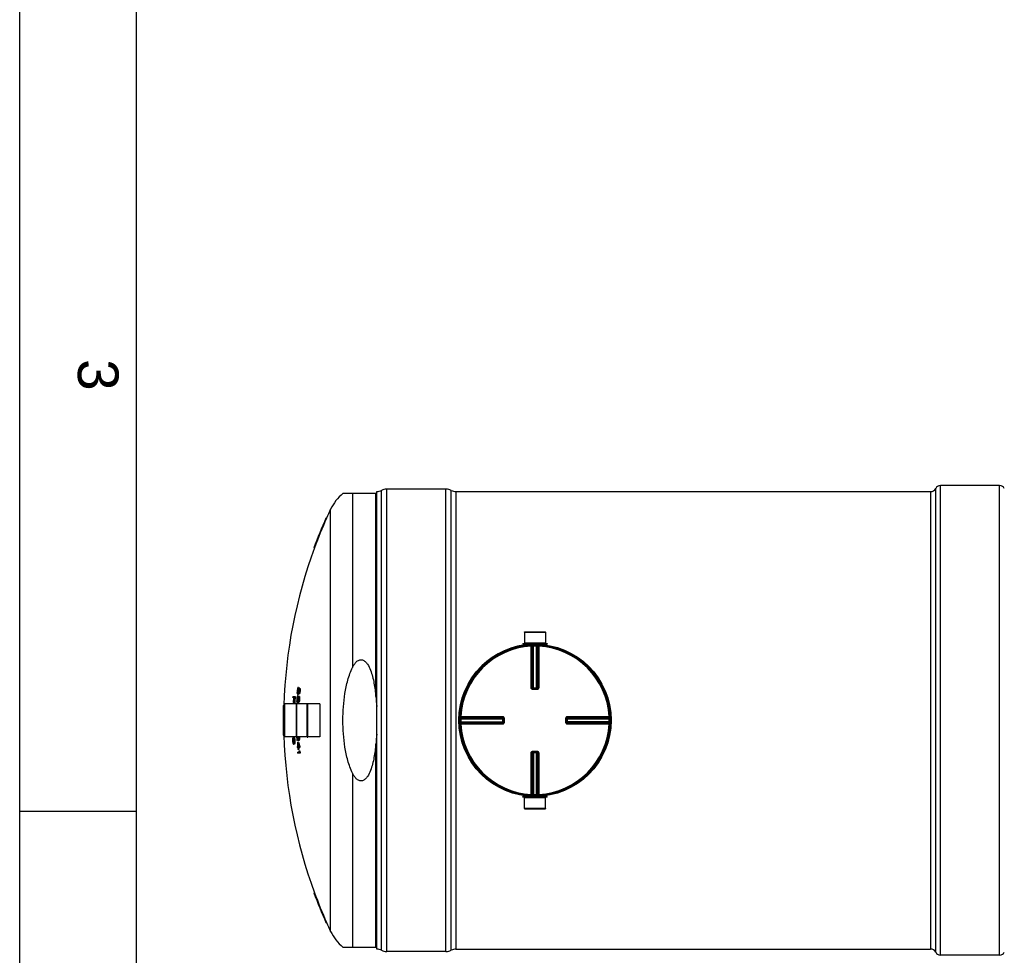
# Model space of a CAD drawing. Header units: millimetres. Extents: x 0 to 420, y 0 to 297.
# Tile 2 of 36: x 0 to 85, y 136 to 217. Entities that reach past the tile are written whole.
import ezdxf

# ---------------------------------------------------------------- set-up
doc = ezdxf.new("R2010")
doc.units = ezdxf.units.MM
doc.header["$LTSCALE"] = 23.1
doc.layers.get('0').update_dxf_attribs({"linetype": 'CONTINUOUS'})
for name, color, linetype in [('01_GLOBAL', 7, 'CONTINUOUS'), ('AXES_REF', 7, 'CONTINUOUS'), ('SURFACES', 7, 'CONTINUOUS')]:
    doc.layers.add(name, color=color, linetype=linetype)
doc.styles.add('TEXTSTYLE_2', font='arial.ttf')

# ---------------------------------------------------------------- blocks, each defined once
blk = doc.blocks.new('MARGEA3_BL0', base_point=(210.000078, 148.5))
at = {"color": 7, "linetype": 'Continuous'}
for p, q in [((0.000078, 0), (0.000078, 297)), ((10.000078, 287.000001), (10.000078, 10.000001)), ((0.000078, 148.500001), (10.000078, 148.500001))]:
    blk.add_line(p, q, dxfattribs=at)
at = {"color": 7, "linetype": 'Continuous', "style": 'TEXTSTYLE_2', "oblique": 0.00001872}
blk.add_text('3', height=3.5, rotation=270, dxfattribs=at).set_placement((5.000078, 187.375001))

msp = doc.modelspace()

# ---------------------------------------------------------------- linework, layer by layer
at = {"color": 7, "linetype": 'Continuous'}
for p, q in [((0, 0), (0, 297)), ((36.651, 176.195), (31.551, 176.195)), ((30.701, 175.821), (27.789, 175.821)), ((30.701, 136.645), (30.701, 175.983)), ((37.501, 175.983), (78.301, 175.983)), ((26.33, 173.696), (26.385, 173.696)), ((25.295, 171.146), (25.349, 171.146)), ((43.404, 163.904), (43.408, 162.969)), ((43.404, 163.904), (45.198, 163.904)), ((45.198, 163.904), (45.193, 162.969)), ((43.255, 162.927), (43.255, 162.859)), ((43.255, 162.927), (45.346, 162.927)), ((43.255, 162.859), (45.346, 162.859)), ((43.408, 162.969), (43.451, 162.927)), ((43.408, 162.969), (45.193, 162.969)), ((43.408, 162.85), (43.408, 162.798)), ((45.193, 162.969), (45.151, 162.927)), ((45.193, 162.85), (45.193, 162.798)), ((45.346, 162.927), (45.346, 162.859)), ((23.471, 158.362), (23.678, 158.362)), ((23.862, 158.641), (23.857, 158.705)), ((23.924, 158.306), (23.871, 158.306)), ((23.934, 158.784), (23.881, 158.784)), ((23.881, 158.784), (23.882, 158.721)), ((23.933, 158.721), (23.882, 158.721)), ((23.882, 158.721), (23.887, 158.673)), ((23.935, 158.322), (23.884, 158.322)), ((23.922, 158.673), (23.887, 158.673)), ((23.96, 158.545), (23.887, 158.545)), ((23.897, 158.976), (23.889, 158.912)), ((23.942, 158.912), (23.889, 158.912)), ((23.941, 158.418), (23.889, 158.418)), ((23.95, 158.976), (23.897, 158.976)), ((23.897, 158.641), (23.908, 158.641)), ((23.924, 158.306), (23.91, 158.258)), ((23.964, 159.023), (23.912, 159.023)), ((23.922, 158.673), (23.933, 158.721)), ((23.976, 159.039), (23.925, 159.039)), ((23.977, 158.577), (23.925, 158.577)), ((23.984, 159.135), (23.931, 159.135)), ((23.933, 158.721), (23.94, 158.784)), ((23.934, 158.784), (23.934, 158.732)), ((23.95, 158.976), (23.942, 158.912)), ((23.956, 158.705), (23.944, 158.641)), ((23.993, 158.641), (23.944, 158.641)), ((23.946, 158.88), (23.954, 158.944)), ((23.964, 159.023), (23.95, 158.976)), ((23.954, 158.944), (23.966, 159.007)), ((24.004, 158.705), (23.956, 158.705)), ((23.962, 158.37), (24.031, 158.37)), ((24.017, 158.784), (23.964, 158.784)), ((23.977, 158.928), (23.97, 158.88)), ((24.023, 158.88), (23.97, 158.88)), ((23.988, 158.976), (23.977, 158.928)), ((24.026, 158.928), (23.977, 158.928)), ((23.984, 158.598), (23.977, 158.577)), ((23.992, 158.624), (23.984, 158.598)), ((24.021, 158.976), (23.988, 158.976)), ((24.043, 158.593), (23.99, 158.593)), ((24.046, 158.354), (23.994, 158.354)), ((23.995, 158.689), (24.004, 158.705)), ((24.01, 158.991), (24.001, 158.991)), ((24.056, 158.609), (24.003, 158.609)), ((24.004, 159.087), (24.073, 159.087)), ((24.004, 158.705), (24.014, 158.736)), ((24.017, 158.784), (24.01, 158.724)), ((24.014, 158.736), (24.021, 158.784)), ((24.026, 158.928), (24.021, 158.976)), ((24.075, 158.657), (24.022, 158.657)), ((24.027, 158.905), (24.023, 158.88)), ((24.027, 158.905), (24.024, 158.888)), ((24.027, 158.88), (24.026, 158.928)), ((24.088, 159.071), (24.035, 159.071)), ((24.091, 158.721), (24.038, 158.721)), ((24.1, 158.8), (24.047, 158.8)), ((24.1, 159.007), (24.048, 159.007)), ((24.048, 159.007), (24.052, 158.944)), ((24.105, 158.944), (24.052, 158.944)), ((24.052, 158.944), (24.052, 158.88)), ((24.105, 158.88), (24.052, 158.88)), ((24.1, 159.007), (24.105, 158.944)), ((24.105, 158.944), (24.105, 158.88)), ((44.142, 159.037), (44.134, 159.037)), ((44.142, 159.037), (44.459, 159.037)), ((44.467, 159.037), (44.459, 159.037)), ((22.664, 157.589), (22.715, 157.589)), ((22.745, 157.725), (22.745, 154.903)), ((23.537, 158.266), (23.466, 158.266)), ((23.584, 157.852), (23.52, 157.852)), ((23.601, 158.266), (23.557, 158.266)), ((23.654, 157.788), (23.581, 157.788)), ((23.79, 154.86), (23.79, 157.767)), ((23.79, 157.767), (23.824, 157.767)), ((23.828, 157.924), (23.823, 157.987)), ((23.824, 154.86), (23.824, 157.767)), ((23.898, 158.067), (23.845, 158.067)), ((23.845, 158.067), (23.846, 158.003)), ((23.897, 158.003), (23.846, 158.003)), ((23.846, 158.003), (23.852, 157.956)), ((23.857, 158.258), (23.851, 158.195)), ((23.903, 158.195), (23.851, 158.195)), ((23.888, 157.956), (23.852, 157.956)), ((23.927, 157.828), (23.855, 157.828)), ((23.91, 158.258), (23.857, 158.258)), ((23.863, 157.924), (23.874, 157.924)), ((23.888, 157.956), (23.897, 158.003)), ((23.944, 157.86), (23.892, 157.86)), ((23.897, 158.003), (23.904, 158.067)), ((23.898, 158.067), (23.899, 158.015)), ((23.91, 158.258), (23.903, 158.195)), ((23.908, 158.163), (23.915, 158.226)), ((23.921, 157.987), (23.91, 157.924)), ((23.959, 157.924), (23.91, 157.924)), ((23.915, 158.226), (23.926, 158.29)), ((23.969, 157.987), (23.921, 157.987)), ((23.981, 158.067), (23.928, 158.067)), ((23.938, 158.211), (23.932, 158.163)), ((23.985, 158.163), (23.932, 158.163)), ((23.949, 158.258), (23.938, 158.211)), ((23.987, 158.211), (23.938, 158.211)), ((23.95, 157.881), (23.944, 157.86)), ((23.981, 158.258), (23.949, 158.258)), ((23.958, 157.907), (23.95, 157.881)), ((24.009, 157.876), (23.957, 157.876)), ((23.96, 157.971), (23.969, 157.987)), ((23.97, 158.274), (23.961, 158.274)), ((23.969, 157.987), (23.979, 158.019)), ((24.022, 157.892), (23.97, 157.892)), ((23.981, 158.067), (23.975, 158.007)), ((23.979, 158.019), (23.985, 158.067)), ((23.987, 158.211), (23.981, 158.258)), ((23.988, 158.188), (23.985, 158.163)), ((23.989, 158.163), (23.987, 158.211)), ((24.041, 157.94), (23.988, 157.94)), ((24.056, 158.003), (24.003, 158.003)), ((24.06, 158.29), (24.007, 158.29)), ((24.007, 158.29), (24.013, 158.226)), ((24.063, 158.083), (24.01, 158.083)), ((24.065, 158.226), (24.013, 158.226)), ((24.013, 158.226), (24.014, 158.163)), ((24.066, 158.163), (24.014, 158.163)), ((24.06, 158.29), (24.065, 158.226)), ((24.065, 158.226), (24.066, 158.163)), ((24.725, 154.86), (24.725, 157.767)), ((24.725, 157.767), (24.759, 157.767)), ((24.759, 154.86), (24.759, 157.767)), ((25.805, 157.725), (25.805, 154.903)), ((22.645, 156.399), (22.715, 156.399)), ((22.645, 156.229), (22.715, 156.229)), ((41.578, 156.481), (41.578, 156.48)), ((41.578, 156.48), (41.578, 156.473)), ((41.578, 156.473), (41.578, 156.155)), ((41.578, 156.155), (41.578, 156.147)), ((41.578, 156.147), (41.578, 156.147)), ((47.024, 156.473), (47.024, 156.48)), ((47.024, 156.155), (47.024, 156.473)), ((47.024, 156.147), (47.024, 156.155)), ((22.664, 155.039), (22.715, 155.039)), ((23.478, 154.68), (23.474, 154.633)), ((23.526, 154.633), (23.474, 154.633)), ((23.474, 154.633), (23.474, 154.553)), ((23.526, 154.553), (23.474, 154.553)), ((23.474, 154.553), (23.48, 154.473)), ((23.53, 154.68), (23.478, 154.68)), ((23.532, 154.473), (23.48, 154.473)), ((23.48, 154.473), (23.489, 154.425)), ((23.541, 154.425), (23.489, 154.425)), ((23.547, 154.744), (23.495, 154.744)), ((23.508, 154.84), (23.59, 154.84)), ((23.563, 154.362), (23.511, 154.362)), ((23.537, 154.76), (23.514, 154.76)), ((23.53, 154.68), (23.526, 154.633)), ((23.526, 154.633), (23.526, 154.553)), ((23.526, 154.553), (23.532, 154.473)), ((23.531, 154.346), (23.554, 154.346)), ((23.532, 154.473), (23.541, 154.425)), ((23.614, 154.266), (23.532, 154.266)), ((23.552, 154.748), (23.547, 154.744)), ((23.607, 154.824), (23.555, 154.824)), ((23.563, 154.362), (23.569, 154.357)), ((23.618, 154.808), (23.565, 154.808)), ((23.63, 154.282), (23.578, 154.282)), ((23.632, 154.776), (23.58, 154.776)), ((23.589, 154.633), (23.58, 154.68)), ((23.639, 154.298), (23.587, 154.298)), ((23.591, 154.425), (23.596, 154.473)), ((23.644, 154.728), (23.592, 154.728)), ((23.651, 154.33), (23.599, 154.33)), ((23.658, 154.648), (23.606, 154.648)), ((23.659, 154.378), (23.607, 154.378)), ((23.665, 154.553), (23.613, 154.553)), ((23.666, 154.457), (23.614, 154.457)), ((23.79, 154.86), (23.824, 154.86)), ((23.893, 154.577), (23.821, 154.577)), ((23.846, 154.067), (23.9, 154.067)), ((23.881, 154.449), (23.957, 154.449)), ((23.924, 154.067), (24, 154.067)), ((23.971, 154.704), (23.934, 154.704)), ((23.952, 154.672), (23.96, 154.672)), ((24.016, 154.577), (23.956, 154.577)), ((23.971, 154.704), (23.977, 154.752)), ((23.974, 154.751), (23.976, 154.745)), ((24.032, 154.593), (23.979, 154.593)), ((23.999, 154.72), (23.993, 154.656)), ((24.046, 154.656), (23.993, 154.656)), ((23.996, 154.894), (23.997, 154.88)), ((23.996, 154.894), (23.997, 154.88)), ((24.05, 154.88), (23.997, 154.88)), ((24.052, 154.72), (23.999, 154.72)), ((24.052, 154.816), (24, 154.816)), ((24.086, 154.067), (24.033, 154.067)), ((24.052, 154.72), (24.046, 154.656)), ((24.049, 154.894), (24.05, 154.88)), ((24.049, 154.894), (24.05, 154.88)), ((24.725, 154.86), (24.759, 154.86)), ((23.905, 153.971), (23.851, 153.971)), ((23.874, 153.589), (24.029, 153.589)), ((24.121, 153.493), (23.881, 153.493)), ((23.991, 153.812), (23.915, 153.812)), ((24.091, 153.971), (23.929, 153.971)), ((23.994, 153.684), (24.08, 153.684)), ((24.115, 153.589), (24.062, 153.589)), ((44.134, 153.591), (44.142, 153.591)), ((44.459, 153.591), (44.142, 153.591)), ((44.459, 153.591), (44.467, 153.591)), ((43.255, 149.701), (43.255, 149.769)), ((45.346, 149.769), (43.255, 149.769)), ((45.346, 149.701), (43.255, 149.701)), ((43.404, 148.723), (43.408, 149.658)), ((43.408, 149.777), (43.408, 149.83)), ((43.408, 149.658), (43.451, 149.701)), ((45.193, 149.658), (43.408, 149.658)), ((45.193, 149.658), (45.151, 149.701)), ((45.193, 149.777), (45.193, 149.83)), ((45.198, 148.723), (45.193, 149.658)), ((45.346, 149.701), (45.346, 149.769)), ((45.198, 148.723), (43.404, 148.723)), ((25.295, 141.481), (25.349, 141.481)), ((26.33, 138.931), (26.385, 138.931)), ((27.789, 136.806), (30.701, 136.806)), ((36.651, 136.432), (31.551, 136.432)), ((37.501, 136.645), (78.301, 136.645))]:
    msp.add_line(p, q, dxfattribs=at)
at = {"color": 9, "linetype": 'Continuous'}
for p, q in [((31.101, 136.545), (31.101, 176.083)), ((31.551, 136.432), (31.551, 176.195)), ((36.651, 136.432), (36.651, 176.195)), ((37.101, 136.545), (37.101, 176.083)), ((28.617, 175.821), (28.617, 160.862)), ((30.614, 158.363), (30.614, 175.821)), ((37.501, 175.983), (37.501, 136.645)), ((43.408, 162.85), (43.973, 162.85)), ((43.966, 162.765), (43.971, 162.683)), ((43.971, 159.123), (43.971, 162.683)), ((44.055, 159.122), (44.055, 162.681)), ((44.079, 162.682), (44.079, 159.12)), ((44.161, 162.772), (44.163, 162.69)), ((44.163, 159.037), (44.163, 162.69)), ((44.44, 162.772), (44.438, 162.69)), ((44.438, 159.037), (44.438, 162.69)), ((44.523, 159.12), (44.523, 162.682)), ((44.546, 162.681), (44.546, 159.122)), ((44.628, 162.85), (45.193, 162.85)), ((44.635, 162.765), (44.631, 162.683)), ((44.631, 162.683), (44.631, 159.123)), ((44.055, 159.122), (44.079, 159.12)), ((44.142, 158.953), (44.142, 159.037)), ((44.301, 158.953), (44.142, 158.953)), ((44.163, 159.119), (44.438, 159.119)), ((44.46, 158.953), (44.301, 158.953)), ((44.46, 158.953), (44.459, 159.037)), ((44.523, 159.12), (44.546, 159.122)), ((22.753, 157.733), (22.753, 154.894)), ((25.796, 157.733), (25.796, 154.894)), ((37.849, 156.648), (37.932, 156.644)), ((37.932, 156.644), (41.492, 156.644)), ((37.932, 156.644), (38.077, 156.644)), ((47.11, 156.644), (50.669, 156.644)), ((50.752, 156.648), (50.669, 156.644)), ((37.842, 156.453), (37.925, 156.451)), ((37.842, 156.175), (37.925, 156.176)), ((37.849, 155.98), (37.932, 155.984)), ((37.925, 156.451), (41.578, 156.451)), ((37.925, 156.176), (41.578, 156.176)), ((41.492, 155.984), (37.932, 155.984)), ((37.933, 156.536), (41.495, 156.536)), ((41.495, 156.092), (37.933, 156.092)), ((37.934, 156.56), (41.493, 156.56)), ((41.493, 156.068), (37.934, 156.068)), ((40.378, 155.984), (40.286, 155.984)), ((40.749, 155.984), (40.561, 155.984)), ((41.495, 156.536), (41.493, 156.56)), ((41.493, 156.068), (41.495, 156.092)), ((41.496, 156.451), (41.496, 156.176)), ((41.662, 156.473), (41.578, 156.473)), ((41.662, 156.155), (41.578, 156.155)), ((41.662, 156.473), (41.662, 156.155)), ((46.94, 156.473), (47.024, 156.473)), ((46.94, 156.155), (46.94, 156.473)), ((46.94, 156.155), (47.024, 156.155)), ((47.024, 156.451), (50.676, 156.451)), ((50.676, 156.176), (47.024, 156.176)), ((47.106, 156.176), (47.106, 156.451)), ((47.109, 156.56), (47.107, 156.536)), ((47.107, 156.536), (50.669, 156.536)), ((47.107, 156.092), (47.109, 156.068)), ((50.669, 156.092), (47.107, 156.092)), ((47.109, 156.56), (50.667, 156.56)), ((50.667, 156.068), (47.109, 156.068)), ((50.669, 155.984), (47.11, 155.984)), ((50.752, 155.98), (50.669, 155.984)), ((50.759, 156.453), (50.676, 156.451)), ((50.759, 156.175), (50.676, 156.176)), ((30.614, 136.806), (30.614, 154.265)), ((43.971, 149.945), (43.971, 153.505)), ((44.079, 153.508), (44.055, 153.506)), ((44.055, 149.947), (44.055, 153.506)), ((44.079, 153.508), (44.079, 149.946)), ((44.142, 153.675), (44.142, 153.591)), ((44.142, 153.675), (44.301, 153.675)), ((44.163, 153.591), (44.163, 149.938)), ((44.438, 153.509), (44.163, 153.509)), ((44.301, 153.675), (44.46, 153.675)), ((44.438, 149.938), (44.438, 153.591)), ((44.46, 153.675), (44.459, 153.591)), ((44.523, 149.946), (44.523, 153.508)), ((44.546, 153.506), (44.523, 153.508)), ((44.546, 153.506), (44.546, 149.947)), ((44.631, 153.505), (44.631, 149.945)), ((28.617, 151.766), (28.617, 136.806)), ((43.966, 149.863), (43.971, 149.945)), ((44.161, 149.855), (44.163, 149.938)), ((44.44, 149.855), (44.438, 149.938)), ((44.635, 149.863), (44.631, 149.945)), ((43.973, 149.777), (43.408, 149.777)), ((45.193, 149.777), (44.628, 149.777))]:
    msp.add_line(p, q, dxfattribs=at)
for points in [[(38.488, 156.644), (38.618, 156.644), (38.744, 156.644), (38.866, 156.644), (38.984, 156.644), (39.1, 156.644), (39.211, 156.644), (39.319, 156.644), (39.425, 156.644), (39.528, 156.644), (39.628, 156.644), (39.727, 156.644), (39.823, 156.644), (39.918, 156.644), (40.012, 156.644)], [(40.655, 156.644), (40.75, 156.644), (40.847, 156.644)], [(40.946, 156.644), (41.047, 156.644), (41.153, 156.644), (41.262, 156.644), (41.375, 156.644), (41.492, 156.644)], [(39.917, 155.984), (39.822, 155.984), (39.726, 155.984), (39.628, 155.984), (39.527, 155.984), (39.424, 155.984), (39.319, 155.984), (39.211, 155.984), (39.099, 155.984), (38.984, 155.984), (38.865, 155.984), (38.743, 155.984), (38.617, 155.984), (38.488, 155.984), (38.355, 155.984), (38.218, 155.984), (38.077, 155.984)], [(40.195, 155.984), (40.103, 155.984), (40.011, 155.984)], [(41.492, 155.984), (41.375, 155.984), (41.262, 155.984), (41.152, 155.984), (41.047, 155.984), (40.945, 155.984), (40.846, 155.984), (40.749, 155.984)]]:
    msp.add_lwpolyline(points, dxfattribs=at)
at = {"color": 7, "linetype": 'Continuous'}
msp.add_circle((44.301, 156.314), 6.46, dxfattribs=at)
for centre, radius, start, end in [((30.701, 176.833), 0.85, 270, 298.07249), ((31.551, 175.239), 0.956, 90, 118.07249), ((36.651, 175.239), 0.956, 61.92751, 90), ((37.501, 176.833), 0.85, 241.92751, 270), ((65.491, 156.314), 42.846, 156.06512, 159.746), ((65.491, 156.314), 42.795, 156.03481, 159.72081), ((44.301, 156.314), 6.545, 97.83747, 181.25868), ((43.4, 162.85), 0.0085, 0, 90), ((45.202, 162.85), 0.0085, 90, 180), ((65.491, 156.314), 42.07, 177.20974, 177.34012), ((65.491, 156.314), 41.915, 177.19942, 177.98441), ((65.491, 156.314), 41.863, 177.19593, 177.98189), ((54.422, 152.41), 31.144, 168.99789, 169.1472), ((36.106, 152.803), 13.455, 155.40775, 155.63147), ((63.824, 158.338), 39.968, 179.36004, 179.47428), ((45.088, 152.095), 22.108, 163.68181, 163.81089), ((65.491, 156.314), 41.706, 176.42881, 176.6043), ((44.602, 162.502), 21.096, 190.54497, 190.72113), ((63.844, 154.491), 40.222, 173.57539, 173.68961), ((29.988, 153.519), 7.767, 141.80518, 141.95461), ((28.461, 153.683), 6.582, 134.00447, 134.2038), ((33.111, 162.577), 10.066, 203.41495, 203.61281), ((54.487, 152.589), 31.275, 168.03863, 168.18782), ((65.491, 156.314), 41.683, 176.42683, 176.60241), ((65.491, 156.314), 41.656, 177.10514, 177.23683), ((37.143, 162.785), 13.88, 197.23332, 197.37114), ((36.253, 153.253), 13.662, 154.57421, 154.79603), ((45.208, 152.415), 22.298, 162.76093, 162.88952), ((33.812, 153.11), 11.298, 151.0631, 151.24764), ((37.851, 152.693), 15.158, 156.76434, 156.8954), ((30.115, 154.057), 7.946, 141.17274, 141.3201), ((28.574, 154.243), 6.745, 133.50265, 133.69897), ((30.036, 153.517), 7.765, 141.78821, 141.91952), ((65.491, 156.314), 41.656, 176.11694, 176.24876), ((45.201, 152.116), 22.236, 162.93695, 163.10871), ((45.171, 151.951), 22.171, 163.21473, 163.38673), ((65.491, 156.314), 41.631, 176.42233, 176.59813), ((65.491, 156.314), 41.603, 177.10149, 177.22816), ((65.491, 156.314), 41.624, 176.46573, 176.5976), ((28.654, 153.366), 6.86, 133.15781, 133.35206), ((63.847, 154.4), 40.122, 173.72623, 173.8407), ((33.857, 153.108), 11.292, 151.03238, 151.21708), ((30.163, 154.055), 7.944, 141.15527, 141.28476), ((65.491, 156.314), 41.6, 176.4637, 176.59564), ((45.294, 152.269), 22.367, 162.29599, 162.46733), ((65.491, 156.314), 41.603, 176.11203, 176.23883), ((28.341, 162.62), 6.09, 224.2524, 224.46209), ((28.768, 153.919), 7.029, 132.67008, 132.8614), ((30.307, 153.763), 8.191, 140.33515, 140.47982), ((65.491, 156.314), 41.564, 176.7247, 176.85673), ((30.298, 153.402), 8.169, 140.40229, 140.5472), ((44.757, 162.683), 21.21, 191.77629, 191.95227), ((39.976, 152.246), 17.194, 158.10716, 158.27876), ((29.719, 163.003), 6.978, 215.09396, 215.25406), ((65.491, 156.314), 41.548, 176.45922, 176.59133), ((28.315, 163.201), 5.947, 223.76899, 223.98198), ((65.491, 156.314), 41.543, 176.45885, 176.59098), ((50.751, 151.954), 27.556, 165.78616, 165.92286), ((28.393, 162.625), 6.093, 224.28874, 224.49846), ((44.709, 163.028), 21.049, 190.83467, 191.0114), ((63.851, 154.336), 40.053, 173.60124, 173.71594), ((30.348, 153.397), 8.17, 140.36654, 140.51151), ((44.784, 162.683), 21.185, 191.79084, 191.96702), ((65.491, 156.314), 41.519, 176.45674, 176.56691), ((40.012, 152.244), 17.179, 158.08194, 158.25373), ((28.367, 163.206), 5.95, 223.80538, 224.01841), ((50.771, 151.954), 27.525, 165.7688, 165.90566), ((44.736, 163.028), 21.024, 190.84813, 191.02508), ((63.853, 154.336), 40.003, 173.59316, 173.708), ((65.491, 156.314), 41.466, 176.45223, 176.56255), ((65.491, 156.314), 42.846, 178.29475, 179.88633), ((65.491, 156.314), 42.795, 178.29272, 179.8862), ((22.753, 157.725), 0.0085, 90, 180), ((65.491, 156.314), 41.999, 177.33564, 177.90142), ((65.491, 156.314), 41.979, 177.33438, 177.90043), ((65.491, 156.314), 41.936, 177.33159, 177.98539), ((65.491, 156.314), 41.706, 177.41552, 177.59085), ((63.822, 158.309), 40.001, 180.34671, 180.46085), ((63.837, 154.463), 40.183, 174.5574, 174.67153), ((44.652, 162.155), 21.25, 191.48687, 191.66233), ((33.176, 162.06), 10.237, 204.22419, 204.41997), ((65.491, 156.314), 41.683, 177.41409, 177.58951), ((37.209, 162.325), 14.054, 198.11578, 198.25257), ((37.712, 152.263), 14.95, 157.62099, 157.75303), ((33.676, 152.623), 11.098, 151.84467, 152.03116), ((45.086, 151.795), 22.045, 163.85765, 164.03007), ((65.491, 156.314), 41.631, 177.41083, 177.58647), ((65.491, 156.314), 41.624, 177.45435, 177.5861), ((63.84, 154.372), 40.082, 174.7103, 174.82468), ((33.721, 152.621), 11.092, 151.81454, 152.00119), ((65.491, 156.314), 41.6, 177.45288, 177.58471), ((30.179, 153.231), 8.005, 140.95416, 141.10088), ((65.491, 156.314), 41.564, 177.71452, 177.84644), ((30.176, 152.869), 7.984, 141.01803, 141.165), ((29.762, 162.44), 7.135, 215.72547, 215.88327), ((39.838, 151.849), 16.98, 158.98123, 159.15397), ((65.491, 156.314), 41.548, 177.44966, 177.58165), ((65.491, 156.314), 41.543, 177.44939, 177.5814), ((50.662, 151.717), 27.39, 166.7324, 166.86937), ((63.844, 154.309), 40.012, 174.58699, 174.7016), ((30.226, 152.865), 7.985, 140.98249, 141.12952), ((65.491, 156.314), 41.519, 177.44787, 177.55795), ((39.874, 151.848), 16.964, 158.95687, 159.12979), ((50.682, 151.717), 27.358, 166.71613, 166.85327), ((63.846, 154.309), 39.961, 174.58015, 174.69491), ((65.491, 156.314), 41.466, 177.44463, 177.55484), ((25.796, 157.725), 0.0085, 0, 90), ((65.491, 156.314), 42.846, 180.11367, 181.70525), ((65.491, 156.314), 42.827, 179.88628, 180.11372), ((65.491, 156.314), 42.795, 180.1138, 181.70728), ((65.491, 156.314), 42.776, 179.88615, 180.11385), ((44.301, 156.314), 6.545, 358.74132, 1.25868), ((22.753, 154.903), 0.0085, 180, 270), ((54.071, 152.231), 30.709, 175.33661, 175.48577), ((64.308, 154.922), 40.851, 180.38302, 180.51714), ((64.314, 157.608), 40.97, 184.27602, 184.41014), ((44.31, 151.37), 21.115, 170.71644, 170.84788), ((54.241, 159.467), 31.181, 189.2453, 189.39369), ((32.454, 151.511), 9.558, 159.819, 160.02245), ((36.64, 151.234), 13.606, 165.04867, 165.32636), ((44.663, 159.568), 21.812, 193.76628, 193.89563), ((28.688, 151.845), 5.989, 150.17383, 150.34943), ((37.077, 159.124), 14.378, 199.07432, 199.34335), ((32.891, 158.537), 10.299, 204.11082, 204.30525), ((26.449, 151.929), 4.138, 135.29286, 135.60256), ((26.038, 151.743), 3.934, 129.91125, 130.2717), ((29.058, 157.927), 6.635, 213.16162, 213.32619), ((26.257, 157.835), 4.428, 231.66577, 231.9995), ((26.71, 157.681), 4.665, 226.76657, 227.05311), ((36.678, 151.233), 13.592, 165.03096, 165.30896), ((26.337, 158.364), 4.564, 232.15026, 232.47755), ((26.776, 158.332), 4.763, 227.16653, 227.44929), ((37.115, 159.125), 14.365, 199.09627, 199.36557), ((26.148, 151.224), 4.059, 129.3725, 129.72584), ((29.166, 158.571), 6.748, 213.73621, 213.89909), ((37.169, 159.557), 14.437, 199.47406, 199.74263), ((26.558, 151.284), 4.227, 134.82999, 135.13559), ((33.018, 159.155), 10.404, 204.69982, 204.89319), ((36.742, 150.81), 13.638, 164.62785, 164.90542), ((28.83, 151.214), 6.083, 149.53429, 149.7083), ((44.74, 160.074), 21.813, 194.05602, 194.18552), ((32.603, 150.907), 9.633, 159.18469, 159.38738), ((63.824, 157.97), 40.373, 184.74181, 184.8553), ((26.828, 158.337), 4.766, 227.20201, 227.48477), ((54.286, 159.848), 31.117, 189.46983, 189.61862), ((63.813, 154.518), 40.217, 179.94998, 180.06351), ((44.396, 150.869), 21.083, 170.42072, 170.55247), ((64.319, 157.734), 40.83, 184.33431, 184.4689), ((29.215, 158.574), 6.747, 213.76911, 213.93209), ((54.117, 151.852), 30.614, 175.11899, 175.26865), ((64.312, 154.795), 40.7, 180.34091, 180.47553), ((26.609, 151.281), 4.229, 134.79433, 135.09996), ((33.061, 159.157), 10.397, 204.72689, 204.92043), ((28.878, 151.212), 6.081, 149.5031, 149.67723), ((44.768, 160.074), 21.789, 194.07284, 194.20249), ((32.646, 150.906), 9.625, 159.16097, 159.36386), ((54.3, 159.848), 31.08, 189.48142, 189.63039), ((44.423, 150.869), 21.058, 170.40899, 170.5409), ((64.32, 157.734), 40.779, 184.3397, 184.47445), ((54.131, 151.852), 30.577, 175.11293, 175.26278), ((64.314, 154.795), 40.649, 180.34134, 180.47613), ((65.491, 156.314), 41.706, 181.99723, 182.38724), ((65.491, 156.314), 41.687, 181.9512, 182.38834), ((65.491, 156.314), 41.706, 183.08868, 183.22025), ((47.556, 160.826), 24.43, 194.05062, 194.70402), ((65.491, 156.314), 41.652, 182.56591, 183.09271), ((47.288, 160.89), 24.159, 194.36915, 194.83524), ((65.491, 156.314), 41.634, 182.11108, 182.39135), ((42.964, 160.645), 20.041, 198.00877, 199.16247), ((43.077, 160.586), 20.159, 198.05441, 198.86623), ((65.491, 156.314), 41.628, 182.72108, 183.09447), ((37.809, 160.437), 15.051, 202.71746, 202.84907), ((33.811, 160.09), 11.25, 208.60229, 208.78735), ((47.305, 160.888), 24.124, 194.38651, 194.73769), ((28.63, 159.54), 6.817, 226.5224, 226.71742), ((42.996, 160.646), 20.021, 198.03008, 199.18509), ((37.376, 150.054), 14.189, 160.86979, 161.00597), ((28.356, 150.265), 6.155, 135.32472, 135.53297), ((65.491, 156.314), 41.576, 182.98204, 183.09838), ((65.491, 156.314), 41.539, 181.95832, 182.04484), ((63.829, 154.196), 39.856, 179.08539, 179.19996), ((44.782, 150.098), 21.283, 167.63111, 167.80675), ((65.491, 156.314), 41.519, 181.97984, 182.06787), ((64.323, 154.521), 40.324, 179.58138, 179.71726), ((28.408, 150.26), 6.158, 135.28837, 135.49666), ((44.81, 150.097), 21.258, 167.61588, 167.79173), ((65.491, 156.314), 41.519, 183.10265, 183.23481), ((65.491, 156.314), 41.466, 181.98235, 182.07049), ((64.324, 154.521), 40.273, 179.58085, 179.7169), ((65.491, 156.314), 41.466, 183.10659, 183.23892), ((25.796, 154.903), 0.0085, 270, 360), ((65.491, 156.314), 41.706, 183.7467, 183.87837), ((65.491, 156.314), 41.652, 183.22445, 183.44406), ((65.491, 156.314), 41.628, 183.22629, 183.44602), ((65.491, 156.314), 41.576, 183.23037, 183.45038), ((42.412, 160.319), 19.577, 199.80982, 200.10758), ((42.457, 160.397), 19.615, 200.01371, 200.31127), ((65.491, 156.314), 41.519, 183.76365, 183.89591), ((42.49, 160.398), 19.596, 200.03715, 200.33504), ((65.491, 156.314), 41.466, 183.76843, 183.90086), ((43.4, 149.777), 0.0085, 270, 360), ((45.202, 149.777), 0.0085, 180, 270), ((65.491, 156.314), 42.846, 200.254, 203.93488), ((65.491, 156.314), 42.795, 200.27919, 203.96519), ((30.701, 135.795), 0.85, 61.92751, 90), ((31.551, 137.389), 0.956, 241.92751, 270), ((36.651, 137.389), 0.956, 270, 298.07249), ((37.501, 135.795), 0.85, 90, 118.07249)]:
    msp.add_arc(centre, radius, start, end, dxfattribs=at)
at = {"color": 9, "linetype": 'Continuous'}
for centre, radius, start, end in [((44.301, 156.314), 6.377, 92.96745, 177.03255), ((44.385, 156.316), 6.373, 92.75322, 92.96811), ((44.301, 156.318), 6.373, 88.76403, 91.23597), ((44.216, 156.316), 6.373, 87.03189, 87.24678), ((44.301, 156.314), 6.377, 2.96745, 87.03255), ((44.142, 159.125), 0.0884, 253.23112, 258.82655), ((44.142, 159.127), 0.0907, 258.82476, 265.06877), ((44.163, 166.244), 7.125, 269.8492, 269.99939), ((44.438, 166.244), 7.125, 270.0006, 270.14843), ((44.437, 159.122), 0.0873, 285.34076, 292.57898), ((44.437, 159.122), 0.0872, 292.5652, 299.81393), ((44.297, 156.314), 6.374, 178.76416, 181.23584), ((44.301, 156.314), 6.377, 182.96745, 267.03255), ((44.3, 156.23), 6.375, 177.03191, 177.24676), ((44.3, 156.398), 6.375, 182.75324, 182.96809), ((34.371, 156.451), 7.125, 0.00061, 0.1508), ((34.371, 156.177), 7.125, 359.85157, 359.9994), ((41.493, 156.178), 0.0872, 330.18606, 337.4348), ((41.493, 156.178), 0.0873, 337.42102, 344.65924), ((41.487, 156.156), 0.0905, 345.04344, 349.82869), ((41.494, 156.177), 0.0857, 344.66589, 348.01548), ((41.49, 156.156), 0.0885, 349.8255, 354.46856), ((44.301, 156.314), 6.377, 272.96745, 357.03255), ((47.114, 156.473), 0.0907, 168.82476, 175.06877), ((47.112, 156.473), 0.0884, 163.23112, 168.82655), ((47.109, 156.45), 0.0873, 157.42102, 164.65924), ((47.109, 156.45), 0.0872, 150.18606, 157.4348), ((54.231, 156.451), 7.125, 179.85157, 179.9994), ((54.231, 156.177), 7.125, 180.00061, 180.1508), ((44.301, 156.23), 6.375, 2.75324, 2.96809), ((44.301, 156.398), 6.375, 357.03191, 357.24676), ((44.304, 156.314), 6.374, 358.76416, 1.23584), ((44.165, 153.506), 0.0872, 112.5652, 119.81393), ((44.165, 153.506), 0.0873, 105.34076, 112.57898), ((44.163, 146.384), 7.125, 90.0006, 90.14843), ((44.438, 146.384), 7.125, 89.8492, 89.99939), ((44.459, 153.5), 0.0907, 78.82476, 85.06877), ((44.46, 153.503), 0.0884, 73.23112, 78.82655), ((44.385, 156.312), 6.373, 267.03189, 267.24678), ((44.301, 156.31), 6.373, 268.76403, 271.23597), ((44.216, 156.312), 6.373, 272.75322, 272.96811)]:
    msp.add_arc(centre, radius, start, end, dxfattribs=at)
for points in [[(43.966, 162.765), (44.007, 162.767), (44.055, 162.722), (44.055, 162.681)], [(43.991, 162.767), (44.031, 162.768), (44.079, 162.723), (44.079, 162.682)], [(44.611, 162.767), (44.57, 162.768), (44.523, 162.723), (44.523, 162.682)], [(44.635, 162.765), (44.594, 162.767), (44.546, 162.722), (44.546, 162.681)], [(44.116, 159.041), (44.084, 159.05), (44.055, 159.088), (44.055, 159.122)], [(44.079, 159.12), (44.079, 159.084), (44.111, 159.044), (44.146, 159.037)], [(44.546, 159.122), (44.546, 159.083), (44.506, 159.041), (44.467, 159.037)], [(44.48, 159.046), (44.505, 159.06), (44.523, 159.092), (44.523, 159.12)], [(37.848, 156.624), (37.846, 156.583), (37.892, 156.536), (37.933, 156.536)], [(37.849, 156.648), (37.847, 156.608), (37.893, 156.56), (37.934, 156.56)], [(50.752, 156.648), (50.754, 156.608), (50.708, 156.56), (50.667, 156.56)], [(50.753, 156.624), (50.755, 156.583), (50.709, 156.536), (50.669, 156.536)], [(37.848, 156.004), (37.846, 156.044), (37.892, 156.092), (37.933, 156.092)], [(37.849, 155.98), (37.847, 156.02), (37.893, 156.068), (37.934, 156.068)], [(41.493, 156.56), (41.531, 156.56), (41.574, 156.519), (41.578, 156.481)], [(41.575, 156.133), (41.566, 156.099), (41.528, 156.068), (41.493, 156.068)], [(41.495, 156.536), (41.531, 156.536), (41.571, 156.503), (41.578, 156.468)], [(41.568, 156.134), (41.554, 156.11), (41.523, 156.092), (41.495, 156.092)], [(47.107, 156.092), (47.071, 156.092), (47.031, 156.125), (47.024, 156.16)], [(47.109, 156.068), (47.07, 156.068), (47.028, 156.109), (47.024, 156.147)], [(47.027, 156.499), (47.037, 156.531), (47.075, 156.56), (47.109, 156.56)], [(47.033, 156.494), (47.047, 156.518), (47.078, 156.536), (47.107, 156.536)], [(50.752, 155.98), (50.754, 156.02), (50.708, 156.068), (50.667, 156.068)], [(50.753, 156.004), (50.755, 156.044), (50.709, 156.092), (50.669, 156.092)], [(44.055, 153.506), (44.055, 153.545), (44.096, 153.587), (44.134, 153.591)], [(44.121, 153.582), (44.097, 153.568), (44.079, 153.536), (44.079, 153.508)], [(44.523, 153.508), (44.523, 153.544), (44.49, 153.584), (44.455, 153.591)], [(44.485, 153.587), (44.518, 153.578), (44.546, 153.54), (44.546, 153.506)], [(43.966, 149.863), (44.007, 149.861), (44.055, 149.906), (44.055, 149.947)], [(43.991, 149.861), (44.031, 149.859), (44.079, 149.905), (44.079, 149.946)], [(44.611, 149.861), (44.57, 149.859), (44.523, 149.905), (44.523, 149.946)], [(44.635, 149.863), (44.594, 149.861), (44.546, 149.906), (44.546, 149.947)]]:
    msp.add_open_spline(points, degree=3, dxfattribs=at)
for points, knots in [([(44.055, 162.681), (44.052, 162.681), (44.024, 162.682), (43.996, 162.683), (43.971, 162.683)], [0, 0, 0, 0, 0.109199, 1, 1, 1, 1]), ([(44.079, 162.682), (44.082, 162.683), (44.11, 162.686), (44.138, 162.689), (44.163, 162.69)], [0, 0, 0, 0, 0.10812, 1, 1, 1, 1]), ([(44.438, 162.69), (44.448, 162.689), (44.476, 162.687), (44.505, 162.687), (44.523, 162.682)], [0, 0, 0, 0, 0.352806, 1, 1, 1, 1]), ([(44.631, 162.683), (44.621, 162.683), (44.593, 162.682), (44.564, 162.684), (44.546, 162.681)], [0, 0, 0, 0, 0.353705, 1, 1, 1, 1]), ([(43.971, 159.123), (43.981, 159.123), (44.009, 159.122), (44.037, 159.124), (44.055, 159.122)], [0, 0, 0, 0, 0.353802, 1, 1, 1, 1]), ([(44.142, 158.953), (44.099, 158.953), (44.008, 158.988), (43.971, 159.079), (43.971, 159.123)], [0, 0, 0, 0, 0.498833, 1, 1, 1, 1]), ([(44.079, 159.12), (44.081, 159.12), (44.103, 159.119), (44.125, 159.119), (44.145, 159.119)], [0, 0, 0, 0, 0.107786, 1, 1, 1, 1]), ([(44.523, 159.12), (44.52, 159.12), (44.498, 159.119), (44.476, 159.119), (44.457, 159.119)], [0, 0, 0, 0, 0.107786, 1, 1, 1, 1]), ([(44.631, 159.123), (44.631, 159.079), (44.594, 158.989), (44.503, 158.953), (44.46, 158.953)], [0, 0, 0, 0, 0.49995, 1, 1, 1, 1]), ([(44.631, 159.123), (44.621, 159.123), (44.593, 159.122), (44.565, 159.124), (44.546, 159.122)], [0, 0, 0, 0, 0.353802, 1, 1, 1, 1]), ([(37.932, 156.644), (37.932, 156.634), (37.933, 156.606), (37.93, 156.577), (37.934, 156.56)], [0, 0, 0, 0, 0.353705, 1, 1, 1, 1]), ([(41.492, 156.644), (41.492, 156.634), (41.492, 156.606), (41.491, 156.578), (41.493, 156.56)], [0, 0, 0, 0, 0.353799, 1, 1, 1, 1]), ([(41.492, 156.644), (41.536, 156.644), (41.626, 156.607), (41.662, 156.516), (41.662, 156.473)], [0, 0, 0, 0, 0.499925, 1, 1, 1, 1]), ([(46.94, 156.473), (46.94, 156.516), (46.975, 156.607), (47.066, 156.644), (47.11, 156.644)], [0, 0, 0, 0, 0.498833, 1, 1, 1, 1]), ([(47.11, 156.644), (47.11, 156.634), (47.109, 156.606), (47.11, 156.578), (47.109, 156.56)], [0, 0, 0, 0, 0.353802, 1, 1, 1, 1]), ([(50.667, 156.56), (50.668, 156.563), (50.669, 156.591), (50.669, 156.619), (50.669, 156.644)], [0, 0, 0, 0, 0.109199, 1, 1, 1, 1]), ([(37.925, 156.451), (37.925, 156.461), (37.928, 156.489), (37.928, 156.518), (37.933, 156.536)], [0, 0, 0, 0, 0.352806, 1, 1, 1, 1]), ([(37.933, 156.092), (37.932, 156.095), (37.929, 156.123), (37.926, 156.151), (37.925, 156.176)], [0, 0, 0, 0, 0.10812, 1, 1, 1, 1]), ([(37.934, 156.068), (37.933, 156.065), (37.933, 156.037), (37.932, 156.009), (37.932, 155.984)], [0, 0, 0, 0, 0.109199, 1, 1, 1, 1]), ([(41.492, 155.984), (41.492, 155.994), (41.492, 156.022), (41.491, 156.05), (41.493, 156.068)], [0, 0, 0, 0, 0.353802, 1, 1, 1, 1]), ([(41.662, 156.155), (41.662, 156.112), (41.626, 156.021), (41.536, 155.984), (41.492, 155.984)], [0, 0, 0, 0, 0.500075, 1, 1, 1, 1]), ([(41.496, 156.47), (41.496, 156.478), (41.495, 156.5), (41.496, 156.522), (41.495, 156.536)], [0, 0, 0, 0, 0.367922, 1, 1, 1, 1]), ([(41.496, 156.158), (41.496, 156.15), (41.495, 156.128), (41.496, 156.106), (41.495, 156.092)], [0, 0, 0, 0, 0.367736, 1, 1, 1, 1]), ([(47.11, 155.984), (47.066, 155.984), (46.975, 156.021), (46.94, 156.112), (46.94, 156.155)], [0, 0, 0, 0, 0.49995, 1, 1, 1, 1]), ([(47.106, 156.47), (47.106, 156.478), (47.106, 156.5), (47.105, 156.522), (47.107, 156.536)], [0, 0, 0, 0, 0.367736, 1, 1, 1, 1]), ([(47.106, 156.158), (47.106, 156.15), (47.106, 156.128), (47.105, 156.106), (47.107, 156.092)], [0, 0, 0, 0, 0.367922, 1, 1, 1, 1]), ([(47.11, 155.984), (47.11, 155.994), (47.109, 156.022), (47.11, 156.05), (47.109, 156.068)], [0, 0, 0, 0, 0.353802, 1, 1, 1, 1]), ([(50.669, 155.984), (50.669, 155.994), (50.669, 156.022), (50.671, 156.05), (50.667, 156.068)], [0, 0, 0, 0, 0.353705, 1, 1, 1, 1]), ([(50.669, 156.536), (50.67, 156.533), (50.673, 156.505), (50.675, 156.477), (50.676, 156.451)], [0, 0, 0, 0, 0.10812, 1, 1, 1, 1]), ([(50.676, 156.176), (50.676, 156.167), (50.674, 156.138), (50.674, 156.11), (50.669, 156.092)], [0, 0, 0, 0, 0.352806, 1, 1, 1, 1]), ([(43.971, 153.505), (43.971, 153.549), (44.008, 153.639), (44.098, 153.675), (44.142, 153.675)], [0, 0, 0, 0, 0.49995, 1, 1, 1, 1]), ([(43.971, 153.505), (43.981, 153.505), (44.009, 153.506), (44.037, 153.504), (44.055, 153.506)], [0, 0, 0, 0, 0.353802, 1, 1, 1, 1]), ([(44.079, 153.508), (44.081, 153.508), (44.103, 153.509), (44.125, 153.509), (44.145, 153.509)], [0, 0, 0, 0, 0.107786, 1, 1, 1, 1]), ([(44.523, 153.508), (44.52, 153.508), (44.498, 153.509), (44.476, 153.509), (44.457, 153.509)], [0, 0, 0, 0, 0.107786, 1, 1, 1, 1]), ([(44.46, 153.675), (44.503, 153.675), (44.594, 153.639), (44.631, 153.549), (44.631, 153.505)], [0, 0, 0, 0, 0.498833, 1, 1, 1, 1]), ([(44.631, 153.505), (44.621, 153.505), (44.593, 153.506), (44.565, 153.504), (44.546, 153.506)], [0, 0, 0, 0, 0.353802, 1, 1, 1, 1]), ([(43.971, 149.945), (43.981, 149.945), (44.009, 149.946), (44.037, 149.944), (44.055, 149.947)], [0, 0, 0, 0, 0.353705, 1, 1, 1, 1]), ([(44.163, 149.938), (44.153, 149.939), (44.125, 149.941), (44.096, 149.941), (44.079, 149.946)], [0, 0, 0, 0, 0.352806, 1, 1, 1, 1]), ([(44.523, 149.946), (44.52, 149.945), (44.491, 149.942), (44.463, 149.939), (44.438, 149.938)], [0, 0, 0, 0, 0.10812, 1, 1, 1, 1]), ([(44.546, 149.947), (44.549, 149.947), (44.578, 149.946), (44.606, 149.945), (44.631, 149.945)], [0, 0, 0, 0, 0.109199, 1, 1, 1, 1])]:
    msp.add_open_spline(points, degree=3, knots=knots, dxfattribs=at)
at = {"color": 7, "linetype": 'Continuous'}
for points, knots in [([(27.789, 156.314), (27.789, 157.089), (27.869, 158.257), (28.187, 159.777), (28.448, 160.513), (28.617, 160.862)], [0, 0, 0, 0, 0.499966, 0.750074, 1, 1, 1, 1]), ([(28.617, 160.862), (28.659, 160.948), (28.752, 161.118), (28.929, 161.346), (29.131, 161.492), (29.322, 161.532), (29.515, 161.506), (29.724, 161.37), (29.967, 161.069), (30.175, 160.629), (30.345, 160.077), (30.507, 159.322), (30.578, 158.747), (30.614, 158.363)], [0, 0, 0, 0, 0.062577, 0.12508, 0.187261, 0.218456, 0.249644, 0.311756, 0.374244, 0.499225, 0.624397, 0.749609, 1, 1, 1, 1]), ([(28.617, 151.766), (28.448, 152.115), (28.187, 152.851), (27.869, 154.371), (27.789, 155.538), (27.789, 156.314)], [0, 0, 0, 0, 0.249926, 0.500034, 1, 1, 1, 1]), ([(30.614, 154.265), (30.578, 153.881), (30.507, 153.306), (30.345, 152.551), (30.175, 151.998), (29.967, 151.559), (29.724, 151.258), (29.515, 151.122), (29.322, 151.096), (29.131, 151.136), (28.929, 151.281), (28.752, 151.51), (28.659, 151.68), (28.617, 151.766)], [0, 0, 0, 0, 0.250391, 0.375603, 0.500775, 0.625756, 0.688244, 0.750356, 0.781544, 0.812739, 0.87492, 0.937423, 1, 1, 1, 1])]:
    msp.add_open_spline(points, degree=3, knots=knots, dxfattribs=at)
for points in [[(30.614, 158.363), (30.64, 158.078), (30.67, 157.793), (30.701, 157.508)], [(30.701, 155.12), (30.67, 154.835), (30.64, 154.55), (30.614, 154.265)]]:
    msp.add_open_spline(points, degree=3, dxfattribs=at)
at = {"layer": '01_GLOBAL', "color": 7, "linetype": 'Continuous'}
msp.add_circle((44.301, 156.314), 6.545, dxfattribs=at)
at = {"layer": 'AXES_REF', "color": 9, "linetype": 'Continuous'}
for p, q in [((78.751, 136.375), (78.751, 176.253)), ((79.151, 136.135), (79.151, 176.493)), ((84.251, 136.135), (84.251, 176.493)), ((78.301, 175.983), (78.301, 136.645)), ((26.735, 138.166), (26.735, 174.462))]:
    msp.add_line(p, q, dxfattribs=at)
at = {"layer": 'AXES_REF', "color": 7, "linetype": 'Continuous'}
for p, q in [((84.251, 176.493), (79.151, 176.493)), ((43.408, 163.904), (43.408, 163.921)), ((43.408, 163.921), (45.193, 163.921)), ((45.193, 163.904), (45.193, 163.921)), ((23.79, 157.733), (22.753, 157.733)), ((24.725, 157.733), (23.824, 157.733)), ((25.796, 157.733), (24.759, 157.733)), ((23.79, 154.894), (22.753, 154.894)), ((24.725, 154.894), (23.824, 154.894)), ((25.796, 154.894), (24.759, 154.894)), ((43.408, 148.723), (43.408, 148.706)), ((43.408, 148.706), (45.193, 148.706)), ((45.193, 148.723), (45.193, 148.706)), ((84.251, 136.135), (79.151, 136.135))]:
    msp.add_line(p, q, dxfattribs=at)
for centre, radius, start, end in [((78.301, 176.493), 0.51, 270, 331.92751), ((79.151, 176.04), 0.453, 90, 151.92751), ((84.251, 176.04), 0.453, 28.07249, 90), ((30.276, 172.804), 3.91, 129.48968, 154.90811), ((65.491, 156.314), 42.795, 154.90811, 156.03486), ((65.491, 156.314), 42.795, 159.72085, 178.29272), ((65.491, 156.314), 42.795, 181.70728, 200.27915), ((65.491, 156.314), 42.795, 203.96514, 205.09189), ((30.276, 139.824), 3.91, 205.09189, 230.51032), ((78.301, 136.135), 0.51, 28.07249, 90), ((79.151, 136.588), 0.453, 208.07249, 270), ((84.251, 136.588), 0.453, 270, 331.92751)]:
    msp.add_arc(centre, radius, start, end, dxfattribs=at)
at = {"layer": 'SURFACES', "color": 7, "linetype": 'Continuous'}
msp.add_arc((65.491, 156.314), 42.846, 179.88633, 180.11366, dxfattribs=at)

# ---------------------------------------------------------------- block references
at = {"color": 7, "linetype": 'Continuous'}
msp.add_blockref('MARGEA3_BL0', (210, 148.5), dxfattribs=at)

doc.saveas('drawing.dxf')
